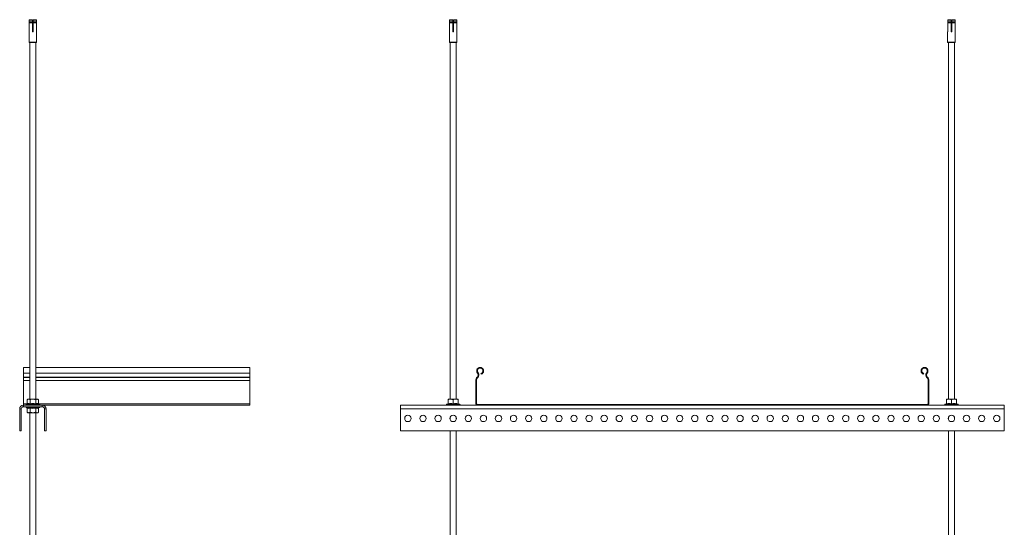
# Model space of a CAD drawing. Header units: millimetres. Extents: x 357 to 1907, y -495 to 2529.
# Tile 8 of 8: x 603 to 1907, y 1857 to 2529. Entities that reach past the tile are written whole.
import ezdxf

# ---------------------------------------------------------------- set-up
doc = ezdxf.new("R2010")
doc.units = ezdxf.units.MM

msp = doc.modelspace()

# ---------------------------------------------------------------- linework, layer by layer
at = {"color": 7, "linetype": 'Continuous', "lineweight": 15}
for p, q in [((619.6, 2528.6), (615.2, 2528.6)), ((615.2, 2528.6), (615.2, 2526.2)), ((615.2, 2526.2), (619.6, 2526.2)), ((619.6, 2526.1), (615.2, 2526.1)), ((615.2, 2525.1), (619.6, 2525.1)), ((615.2, 2525), (615.2, 2513.6)), ((619.6, 2525), (615.2, 2525)), ((615.4, 2525.9), (619.6, 2525.9)), ((615.4, 2525.4), (615.4, 2525.9)), ((615.4, 2525.4), (619.6, 2525.4)), ((615.7, 2529.1), (619.6, 2529.1)), ((619.6, 2526.2), (619.6, 2528.6)), ((619.6, 2525.9), (619.6, 2525.4)), ((619.6, 2513.6), (619.6, 2525)), ((620.6, 2529.1), (624.6, 2529.1)), ((625.1, 2528.6), (620.6, 2528.6)), ((620.6, 2528.6), (620.6, 2526.2)), ((620.6, 2526.2), (625.1, 2526.2)), ((625, 2526.1), (620.6, 2526.1)), ((620.6, 2525.9), (624.8, 2525.9)), ((620.6, 2525.4), (620.6, 2525.9)), ((620.6, 2525.4), (624.8, 2525.4)), ((620.6, 2525.1), (625, 2525.1)), ((625.1, 2525), (620.6, 2525)), ((620.6, 2525), (620.6, 2513.6)), ((624.8, 2525.9), (624.8, 2525.4)), ((625.1, 2526.2), (625.1, 2528.6)), ((625.1, 2513.6), (625.1, 2525)), ((1176.4, 2528.6), (1172, 2528.6)), ((1172, 2528.6), (1172, 2526.2)), ((1172, 2526.2), (1176.4, 2526.2)), ((1176.4, 2526.1), (1172, 2526.1)), ((1172, 2525.1), (1176.4, 2525.1)), ((1172, 2525), (1172, 2513.6)), ((1176.4, 2525), (1172, 2525)), ((1172.2, 2525.9), (1176.4, 2525.9)), ((1172.2, 2525.4), (1172.2, 2525.9)), ((1172.2, 2525.4), (1176.4, 2525.4)), ((1172.5, 2529.1), (1176.4, 2529.1)), ((1176.4, 2526.2), (1176.4, 2528.6)), ((1176.4, 2525.9), (1176.4, 2525.4)), ((1176.4, 2513.6), (1176.4, 2525)), ((1177.4, 2529.1), (1181.4, 2529.1)), ((1181.9, 2528.6), (1177.4, 2528.6)), ((1177.4, 2528.6), (1177.4, 2526.2)), ((1177.4, 2526.2), (1181.9, 2526.2)), ((1181.8, 2526.1), (1177.4, 2526.1)), ((1177.4, 2525.9), (1181.6, 2525.9)), ((1177.4, 2525.4), (1177.4, 2525.9)), ((1177.4, 2525.4), (1181.6, 2525.4)), ((1177.4, 2525.1), (1181.8, 2525.1)), ((1181.9, 2525), (1177.4, 2525)), ((1177.4, 2525), (1177.4, 2513.6)), ((1181.6, 2525.9), (1181.6, 2525.4)), ((1181.9, 2526.2), (1181.9, 2528.6)), ((1181.9, 2513.6), (1181.9, 2525)), ((1836.4, 2528.6), (1832, 2528.6)), ((1832, 2528.6), (1832, 2526.2)), ((1832, 2526.2), (1836.4, 2526.2)), ((1836.4, 2526.1), (1832, 2526.1)), ((1832, 2525.1), (1836.4, 2525.1)), ((1832, 2525), (1832, 2513.6)), ((1836.4, 2525), (1832, 2525)), ((1832.2, 2525.9), (1836.4, 2525.9)), ((1832.2, 2525.4), (1832.2, 2525.9)), ((1832.2, 2525.4), (1836.4, 2525.4)), ((1832.5, 2529.1), (1836.4, 2529.1)), ((1836.4, 2526.2), (1836.4, 2528.6)), ((1836.4, 2525.9), (1836.4, 2525.4)), ((1836.4, 2513.6), (1836.4, 2525)), ((1837.4, 2529.1), (1841.4, 2529.1)), ((1841.9, 2528.6), (1837.4, 2528.6)), ((1837.4, 2528.6), (1837.4, 2526.2)), ((1837.4, 2526.2), (1841.9, 2526.2)), ((1841.8, 2526.1), (1837.4, 2526.1)), ((1837.4, 2525.9), (1841.6, 2525.9)), ((1837.4, 2525.4), (1837.4, 2525.9)), ((1837.4, 2525.4), (1841.6, 2525.4)), ((1837.4, 2525.1), (1841.8, 2525.1)), ((1841.9, 2525), (1837.4, 2525)), ((1837.4, 2525), (1837.4, 2513.6)), ((1841.6, 2525.9), (1841.6, 2525.4)), ((1841.9, 2526.2), (1841.9, 2528.6)), ((1841.9, 2513.6), (1841.9, 2525)), ((615.1, 2513.1), (615.1, 2499.2)), ((619.6, 2514.6), (620.6, 2514.6)), ((625.1, 2499.2), (625.1, 2513.1)), ((1171.9, 2513.1), (1171.9, 2499.2)), ((1176.4, 2514.6), (1177.4, 2514.6)), ((1181.9, 2499.2), (1181.9, 2513.1)), ((1831.9, 2513.1), (1831.9, 2499.2)), ((1836.4, 2514.6), (1837.4, 2514.6)), ((1841.9, 2499.2), (1841.9, 2513.1)), ((620.1, 2499.1), (615.2, 2499.1)), ((616.1, 2499.1), (616.1, 2026.6)), ((625, 2499.1), (620.1, 2499.1)), ((624.1, 2026.6), (624.1, 2499.1)), ((1181.8, 2499.1), (1172, 2499.1)), ((1172.9, 2499.1), (1172.9, 2026.6)), ((1180.9, 2026.6), (1180.9, 2499.1)), ((1841.8, 2499.1), (1832, 2499.1)), ((1832.9, 2499.1), (1832.9, 2026.6)), ((1840.9, 2026.6), (1840.9, 2499.1)), ((616.1, 2068.6), (607.6, 2068.6)), ((607.6, 2061.2), (607.6, 2068.6)), ((607.6, 2055.9), (607.6, 2061.2)), ((907.6, 2068.6), (624.1, 2068.6)), ((907.6, 2061.2), (907.6, 2068.6)), ((907.6, 2055.9), (907.6, 2061.2)), ((1209.1, 2061.2), (1209.8, 2061.8)), ((1804.8, 2061.2), (1804.1, 2061.8)), ((607.6, 2055.5), (607.6, 2055.9)), ((607.6, 2051.4), (607.6, 2055.5)), ((607.6, 2020.5), (607.6, 2051.4)), ((907.6, 2055.5), (907.6, 2055.9)), ((907.6, 2051.4), (907.6, 2055.5)), ((907.6, 2020.5), (907.6, 2051.4)), ((1207.8, 2051.4), (1206.9, 2051.4)), ((1206.9, 2051.4), (1206.9, 2020.5)), ((1207.8, 2051.4), (1207.8, 2020.5)), ((1208.9, 2055.9), (1208.6, 2055.5)), ((1208.6, 2055.5), (1209.2, 2054.9)), ((1209.6, 2055.3), (1208.9, 2055.9)), ((1209.6, 2055.3), (1209.2, 2054.9)), ((1213.8, 2059.7), (1213.6, 2060.6)), ((1800.3, 2060.6), (1800.1, 2059.7)), ((1804.9, 2055.9), (1804.3, 2055.3)), ((1804.6, 2054.9), (1804.3, 2055.3)), ((1804.6, 2054.9), (1805.3, 2055.5)), ((1805.3, 2055.5), (1804.9, 2055.9)), ((1806, 2020.5), (1806, 2051.4)), ((1806.9, 2051.4), (1806, 2051.4)), ((1806.9, 2020.5), (1806.9, 2051.4)), ((613.6, 2026.6), (612.6, 2025.8)), ((612.6, 2020.6), (612.6, 2025.8)), ((614.5, 2026.6), (613.6, 2026.6)), ((614.5, 2026.6), (620.1, 2026.6)), ((616.4, 2020.6), (616.4, 2025.8)), ((625.8, 2026.6), (620.1, 2026.6)), ((623.9, 2020.6), (623.9, 2025.8)), ((626.6, 2026.6), (625.8, 2026.6)), ((627.6, 2025.8), (626.6, 2026.6)), ((627.6, 2020.6), (627.6, 2025.8)), ((1173.7, 2026.6), (1170.4, 2026.6)), ((1170.4, 2020.6), (1170.4, 2025.8)), ((1180.2, 2026.6), (1173.7, 2026.6)), ((1176.9, 2020.6), (1176.9, 2025.8)), ((1180.2, 2026.6), (1183.4, 2026.6)), ((1183.4, 2020.6), (1183.4, 2025.8)), ((1833.7, 2026.6), (1830.4, 2026.6)), ((1830.4, 2020.6), (1830.4, 2025.8)), ((1840.2, 2026.6), (1833.7, 2026.6)), ((1836.9, 2020.6), (1836.9, 2025.8)), ((1840.2, 2026.6), (1843.4, 2026.6)), ((1843.4, 2020.6), (1843.4, 2025.8)), ((604.6, 2013.6), (602.6, 2013.6)), ((602.6, 2013.6), (602.6, 1984.6)), ((604.6, 2013.6), (604.6, 1984.6)), ((607.6, 2018.6), (607.6, 2020.5)), ((607.6, 2018.6), (607.6, 2016.6)), ((632.6, 2018.6), (607.6, 2018.6)), ((632.6, 2016.6), (607.6, 2016.6)), ((612.2, 2020.1), (611.6, 2019.8)), ((611.6, 2015.4), (612.2, 2015.2)), ((612.6, 2014.7), (612.6, 2009.4)), ((612.6, 2009.4), (613.6, 2008.6)), ((613.6, 2008.6), (614.5, 2008.6)), ((614.5, 2008.6), (620.1, 2008.6)), ((616.1, 2008.6), (616.1, 1626.6)), ((616.4, 2014.7), (616.4, 2009.4)), ((620.1, 2008.6), (625.8, 2008.6)), ((623.9, 2014.7), (623.9, 2009.4)), ((624.1, 1626.6), (624.1, 2008.6)), ((625.8, 2008.6), (626.6, 2008.6)), ((626.6, 2008.6), (627.6, 2009.4)), ((627.6, 2014.7), (627.6, 2009.4)), ((628.7, 2019.8), (628, 2020.1)), ((628, 2015.2), (628.7, 2015.4)), ((907.6, 2018.6), (632.6, 2018.6)), ((632.6, 2016.6), (632.6, 2018.6)), ((637.6, 2013.6), (635.6, 2013.6)), ((635.6, 1984.6), (635.6, 2013.6)), ((637.6, 1984.6), (637.6, 2013.6)), ((907.6, 2018.6), (907.6, 2020.5)), ((1906.9, 2018.6), (1106.9, 2018.6)), ((1106.9, 2018.6), (1106.9, 2013.6)), ((1906.9, 2013.6), (1106.9, 2013.6)), ((1106.9, 2013.6), (1106.9, 1984.6)), ((1170.1, 2020.5), (1168.4, 2019.8)), ((1185.5, 2019.8), (1183.8, 2020.5)), ((1206.9, 2020.5), (1207.8, 2020.5)), ((1208.8, 2019.5), (1208.8, 2018.6)), ((1208.8, 2019.5), (1805, 2019.5)), ((1208.8, 2018.6), (1805, 2018.6)), ((1805, 2018.6), (1805, 2019.5)), ((1806, 2020.5), (1806.9, 2020.5)), ((1830.1, 2020.5), (1828.4, 2019.8)), ((1845.5, 2019.8), (1843.8, 2020.5)), ((1906.9, 2018.6), (1906.9, 2013.6)), ((1906.9, 2013.6), (1906.9, 1984.6)), ((1172.9, 2002.6), (1172.9, 1999.7)), ((1180.9, 1999.7), (1180.9, 2002.6)), ((1832.9, 2002.6), (1832.9, 1999.7)), ((1840.9, 1999.7), (1840.9, 2002.6)), ((604.6, 1984.6), (602.6, 1984.6)), ((637.6, 1984.6), (635.6, 1984.6)), ((1906.9, 1984.6), (1106.9, 1984.6)), ((1172.9, 1984.6), (1172.9, 1626.6)), ((1180.9, 1626.6), (1180.9, 1984.6)), ((1832.9, 1984.6), (1832.9, 1626.6)), ((1840.9, 1626.6), (1840.9, 1984.6))]:
    msp.add_line(p, q, dxfattribs=at)
at = {"color": 8, "linetype": 'Continuous', "lineweight": 15}
for p, q in [((620.6, 2514.4), (619.6, 2514.4)), ((1177.4, 2514.4), (1176.4, 2514.4)), ((1837.4, 2514.4), (1836.4, 2514.4)), ((615.1, 2499.2), (620.1, 2499.2)), ((620.1, 2499.2), (625.1, 2499.2)), ((1171.9, 2499.2), (1181.9, 2499.2)), ((1831.9, 2499.2), (1841.9, 2499.2)), ((616.1, 2061.2), (607.6, 2061.2)), ((907.6, 2061.2), (624.1, 2061.2)), ((616.1, 2055.9), (607.6, 2055.9)), ((616.1, 2055.5), (607.6, 2055.5)), ((616.1, 2051.4), (607.6, 2051.4)), ((907.6, 2055.9), (624.1, 2055.9)), ((907.6, 2055.5), (624.1, 2055.5)), ((907.6, 2051.4), (624.1, 2051.4)), ((612.6, 2020.5), (607.6, 2020.5)), ((611.6, 2019.8), (612.7, 2019.8)), ((628.7, 2015.4), (611.6, 2015.4)), ((612.7, 2019.8), (628.7, 2019.8)), ((907.6, 2020.5), (627.6, 2020.5)), ((1168.4, 2019.8), (1181.2, 2019.8)), ((1181.2, 2019.8), (1185.5, 2019.8)), ((1828.4, 2019.8), (1841.2, 2019.8)), ((1841.2, 2019.8), (1845.5, 2019.8))]:
    msp.add_line(p, q, dxfattribs=at)
at = {"color": 7, "linetype": 'Continuous', "lineweight": 15}
for centre in [(1116.9, 2001.1), (1136.9, 2001.1), (1156.9, 2001.1), (1176.9, 2001.1), (1196.9, 2001.1), (1216.9, 2001.1), (1236.9, 2001.1), (1256.9, 2001.1), (1276.9, 2001.1), (1296.9, 2001.1), (1316.9, 2001.1), (1336.9, 2001.1), (1356.9, 2001.1), (1376.9, 2001.1), (1396.9, 2001.1), (1416.9, 2001.1), (1436.9, 2001.1), (1456.9, 2001.1), (1476.9, 2001.1), (1496.9, 2001.1), (1516.9, 2001.1), (1536.9, 2001.1), (1556.9, 2001.1), (1576.9, 2001.1), (1596.9, 2001.1), (1616.9, 2001.1), (1636.9, 2001.1), (1656.9, 2001.1), (1676.9, 2001.1), (1696.9, 2001.1), (1716.9, 2001.1), (1736.9, 2001.1), (1756.9, 2001.1), (1776.9, 2001.1), (1796.9, 2001.1), (1816.9, 2001.1), (1836.9, 2001.1), (1856.9, 2001.1), (1876.9, 2001.1), (1896.9, 2001.1)]:
    msp.add_circle(centre, 4.25, dxfattribs=at)
for centre, radius, start, end in [((615.2, 2499.2), 0.1, 180, 270), ((625, 2499.2), 0.1, 270, 0), ((1172, 2499.2), 0.1, 180, 270), ((1181.8, 2499.2), 0.1, 270, 0), ((1832, 2499.2), 0.1, 180, 270), ((1841.8, 2499.2), 0.1, 270, 0), ((1212.6, 2064.1), 4.55, 285, 219.6825), ((1206, 2058.6), 4, 316.4642, 39.6825), ((1212.6, 2064.1), 3.65, 285, 219.6825), ((1206, 2058.6), 4.9, 316.4642, 39.6825), ((1801.3, 2064.1), 4.55, 320.3175, 255), ((1801.3, 2064.1), 3.65, 320.3175, 255), ((1807.8, 2058.6), 4.9, 140.3175, 223.5358), ((1807.8, 2058.6), 4, 140.3175, 223.5358), ((1212.9, 2051.4), 6, 136.4642, 180), ((1212.9, 2051.4), 5.1, 136.4642, 180), ((1800.9, 2051.4), 5.1, 0, 43.5358), ((1800.9, 2051.4), 6, 0, 43.5358), ((607.6, 2013.6), 5, 90, 180), ((607.6, 2013.6), 3, 90, 180), ((611.8, 2019.3), 0.619, 110, 270), ((611.8, 2016), 0.619, 90, 250), ((628.5, 2019.3), 0.619, 270, 70), ((628.5, 2016), 0.619, 290, 90), ((632.6, 2013.6), 5, 0, 90), ((632.6, 2013.6), 3, 0, 90), ((1168.6, 2019.3), 0.619, 110, 270), ((1170, 2020.9), 0.48, 287.7103, 0), ((1183.9, 2020.9), 0.48, 180, 251.811), ((1185.3, 2019.3), 0.619, 270, 70), ((1208.8, 2020.5), 1.9, 180, 270), ((1208.8, 2020.5), 1, 180, 270), ((1805, 2020.5), 1.9, 270, 0), ((1805, 2020.5), 1, 270, 0), ((1828.6, 2019.3), 0.619, 110, 270), ((1830, 2020.9), 0.48, 287.7103, 0), ((1843.9, 2020.9), 0.48, 180, 251.811), ((1845.3, 2019.3), 0.619, 270, 70)]:
    msp.add_arc(centre, radius, start, end, dxfattribs=at)
for points, knots in [([(615.2, 2528.6), (615.2, 2528.7), (615.2, 2528.8), (615.3, 2529), (615.4, 2529.1), (615.5, 2529.1), (615.6, 2529.1), (615.7, 2529.1)], [0, 0, 0, 0, 0.213265, 0.426512, 0.640194, 0.85494, 1, 1, 1, 1]), ([(615.2, 2526.1), (615.2, 2526.1), (615.2, 2526.1), (615.2, 2526.2), (615.2, 2526.2), (615.2, 2526.2), (615.2, 2526.2)], [0, 0, 0, 0, 0.250356, 0.500404, 0.749346, 1, 1, 1, 1]), ([(615.4, 2525.9), (615.4, 2525.9), (615.4, 2525.9), (615.4, 2526), (615.4, 2526.1), (615.3, 2526.1), (615.3, 2526.1), (615.2, 2526.1)], [0, 0, 0, 0, 0.179595, 0.332127, 0.580486, 0.829025, 1, 1, 1, 1]), ([(615.2, 2525.1), (615.2, 2525.1), (615.3, 2525.2), (615.3, 2525.2), (615.4, 2525.2), (615.4, 2525.3), (615.4, 2525.3), (615.4, 2525.4), (615.4, 2525.4)], [0, 0, 0, 0, 0.009916, 0.260483, 0.510946, 0.668193, 0.915273, 1, 1, 1, 1]), ([(615.2, 2525), (615.2, 2525.1), (615.2, 2525.1), (615.2, 2525.1), (615.2, 2525.1), (615.2, 2525.1), (615.2, 2525.1)], [0, 0, 0, 0, 0.247897, 0.495102, 0.743003, 1, 1, 1, 1]), ([(619.6, 2529.1), (619.6, 2529.1), (619.6, 2529.1), (619.6, 2529), (619.6, 2528.9), (619.6, 2528.8), (619.6, 2528.7), (619.6, 2528.6)], [0, 0, 0, 0, 0.216255, 0.432542, 0.648156, 0.862525, 1, 1, 1, 1]), ([(619.6, 2526.2), (619.6, 2526.2), (619.6, 2526.2), (619.6, 2526.2), (619.6, 2526.1), (619.6, 2526.1), (619.6, 2526.1)], [0, 0, 0, 0, 0.247888, 0.495102, 0.743095, 1, 1, 1, 1]), ([(619.6, 2526.1), (619.6, 2526.1), (619.6, 2526.1), (619.6, 2526.1), (619.6, 2526.1), (619.6, 2526), (619.6, 2525.9), (619.6, 2525.9), (619.6, 2525.9)], [0, 0, 0, 0, 0.009876, 0.260596, 0.511002, 0.668235, 0.915278, 1, 1, 1, 1]), ([(619.6, 2525.4), (619.6, 2525.4), (619.6, 2525.3), (619.6, 2525.3), (619.6, 2525.2), (619.6, 2525.2), (619.6, 2525.2), (619.6, 2525.1)], [0, 0, 0, 0, 0.179612, 0.331826, 0.580494, 0.828853, 1, 1, 1, 1]), ([(619.6, 2525.1), (619.6, 2525.1), (619.6, 2525.1), (619.6, 2525.1), (619.6, 2525.1), (619.6, 2525.1), (619.6, 2525)], [0, 0, 0, 0, 0.250182, 0.500343, 0.749316, 1, 1, 1, 1]), ([(620.6, 2528.6), (620.6, 2528.7), (620.6, 2528.8), (620.6, 2529), (620.6, 2529.1), (620.6, 2529.1), (620.6, 2529.1), (620.6, 2529.1)], [0, 0, 0, 0, 0.213262, 0.426505, 0.640198, 0.854923, 1, 1, 1, 1]), ([(620.6, 2526.1), (620.6, 2526.1), (620.6, 2526.1), (620.6, 2526.2), (620.6, 2526.2), (620.6, 2526.2), (620.6, 2526.2)], [0, 0, 0, 0, 0.250182, 0.500343, 0.749316, 1, 1, 1, 1]), ([(620.6, 2525.9), (620.6, 2525.9), (620.6, 2525.9), (620.6, 2526), (620.6, 2526.1), (620.6, 2526.1), (620.6, 2526.1), (620.6, 2526.1)], [0, 0, 0, 0, 0.179588, 0.332113, 0.580462, 0.82899, 1, 1, 1, 1]), ([(620.6, 2525.1), (620.6, 2525.1), (620.6, 2525.2), (620.6, 2525.2), (620.6, 2525.2), (620.6, 2525.3), (620.6, 2525.3), (620.6, 2525.4), (620.6, 2525.4)], [0, 0, 0, 0, 0.009959, 0.260566, 0.510996, 0.668542, 0.91527, 1, 1, 1, 1]), ([(620.6, 2525), (620.6, 2525.1), (620.6, 2525.1), (620.6, 2525.1), (620.6, 2525.1), (620.6, 2525.1), (620.6, 2525.1)], [0, 0, 0, 0, 0.247888, 0.495102, 0.743095, 1, 1, 1, 1]), ([(624.6, 2529.1), (624.7, 2529.1), (624.8, 2529.1), (624.9, 2529), (625, 2528.9), (625.1, 2528.8), (625.1, 2528.7), (625.1, 2528.6)], [0, 0, 0, 0, 0.216256, 0.432545, 0.64816, 0.862524, 1, 1, 1, 1]), ([(625, 2526.1), (625, 2526.1), (625, 2526.1), (625, 2526.1), (624.9, 2526.1), (624.8, 2526), (624.8, 2525.9), (624.8, 2525.9), (624.8, 2525.9)], [0, 0, 0, 0, 0.055908, 0.214676, 0.463532, 0.712594, 0.960511, 1, 1, 1, 1]), ([(624.8, 2525.4), (624.8, 2525.4), (624.8, 2525.3), (624.9, 2525.3), (624.9, 2525.2), (625, 2525.2), (625, 2525.2), (625, 2525.1)], [0, 0, 0, 0, 0.138021, 0.384656, 0.631872, 0.785809, 1, 1, 1, 1]), ([(625.1, 2526.2), (625.1, 2526.2), (625.1, 2526.2), (625.1, 2526.2), (625.1, 2526.1), (625, 2526.1), (625, 2526.1)], [0, 0, 0, 0, 0.247869, 0.495083, 0.742993, 1, 1, 1, 1]), ([(625, 2525.1), (625, 2525.1), (625.1, 2525.1), (625.1, 2525.1), (625.1, 2525.1), (625.1, 2525.1), (625.1, 2525)], [0, 0, 0, 0, 0.250185, 0.500266, 0.74935, 1, 1, 1, 1]), ([(1172, 2528.6), (1172, 2528.7), (1172, 2528.8), (1172.1, 2529), (1172.2, 2529.1), (1172.3, 2529.1), (1172.4, 2529.1), (1172.5, 2529.1)], [0, 0, 0, 0, 0.213262, 0.426512, 0.640226, 0.854975, 1, 1, 1, 1]), ([(1172, 2526.1), (1172, 2526.1), (1172, 2526.1), (1172, 2526.2), (1172, 2526.2), (1172, 2526.2), (1172, 2526.2)], [0, 0, 0, 0, 0.250185, 0.500266, 0.74935, 1, 1, 1, 1]), ([(1172.2, 2525.9), (1172.2, 2525.9), (1172.2, 2525.9), (1172.2, 2526), (1172.2, 2526.1), (1172.1, 2526.1), (1172.1, 2526.1), (1172, 2526.1)], [0, 0, 0, 0, 0.138009, 0.38467, 0.631881, 0.785814, 1, 1, 1, 1]), ([(1172, 2525.1), (1172.1, 2525.1), (1172.1, 2525.2), (1172.1, 2525.2), (1172.2, 2525.2), (1172.2, 2525.3), (1172.2, 2525.4), (1172.2, 2525.4), (1172.2, 2525.4)], [0, 0, 0, 0, 0.055908, 0.214676, 0.463532, 0.712594, 0.960511, 1, 1, 1, 1]), ([(1172, 2525), (1172, 2525.1), (1172, 2525.1), (1172, 2525.1), (1172, 2525.1), (1172, 2525.1), (1172, 2525.1)], [0, 0, 0, 0, 0.247879, 0.495103, 0.743187, 1, 1, 1, 1]), ([(1176.4, 2529.1), (1176.4, 2529.1), (1176.4, 2529.1), (1176.4, 2529), (1176.4, 2528.9), (1176.4, 2528.8), (1176.4, 2528.7), (1176.4, 2528.6)], [0, 0, 0, 0, 0.2162197, 0.4325425, 0.6481587, 0.8625238, 1, 1, 1, 1]), ([(1176.4, 2526.2), (1176.4, 2526.2), (1176.4, 2526.2), (1176.4, 2526.2), (1176.4, 2526.1), (1176.4, 2526.1), (1176.4, 2526.1)], [0, 0, 0, 0, 0.247897, 0.495102, 0.743003, 1, 1, 1, 1]), ([(1176.4, 2526.1), (1176.4, 2526.1), (1176.4, 2526.1), (1176.4, 2526.1), (1176.4, 2526.1), (1176.4, 2526), (1176.4, 2525.9), (1176.4, 2525.9), (1176.4, 2525.9)], [0, 0, 0, 0, 0.009834, 0.260523, 0.510972, 0.668211, 0.915277, 1, 1, 1, 1]), ([(1176.4, 2525.4), (1176.4, 2525.4), (1176.4, 2525.3), (1176.4, 2525.3), (1176.4, 2525.2), (1176.4, 2525.2), (1176.4, 2525.2), (1176.4, 2525.1)], [0, 0, 0, 0, 0.179619, 0.33184, 0.580518, 0.828888, 1, 1, 1, 1]), ([(1176.4, 2525.1), (1176.4, 2525.1), (1176.4, 2525.1), (1176.4, 2525.1), (1176.4, 2525.1), (1176.4, 2525.1), (1176.4, 2525)], [0, 0, 0, 0, 0.250356, 0.500404, 0.749346, 1, 1, 1, 1]), ([(1177.4, 2528.6), (1177.4, 2528.7), (1177.4, 2528.8), (1177.4, 2529), (1177.4, 2529.1), (1177.4, 2529.1), (1177.4, 2529.1), (1177.4, 2529.1)], [0, 0, 0, 0, 0.213265, 0.426512, 0.640194, 0.85494, 1, 1, 1, 1]), ([(1177.4, 2526.1), (1177.4, 2526.1), (1177.4, 2526.1), (1177.4, 2526.2), (1177.4, 2526.2), (1177.4, 2526.2), (1177.4, 2526.2)], [0, 0, 0, 0, 0.250356, 0.500404, 0.749346, 1, 1, 1, 1]), ([(1177.4, 2525.9), (1177.4, 2525.9), (1177.4, 2525.9), (1177.4, 2526), (1177.4, 2526.1), (1177.4, 2526.1), (1177.4, 2526.1), (1177.4, 2526.1)], [0, 0, 0, 0, 0.179595, 0.332127, 0.580486, 0.829025, 1, 1, 1, 1]), ([(1177.4, 2525.1), (1177.4, 2525.1), (1177.4, 2525.2), (1177.4, 2525.2), (1177.4, 2525.2), (1177.4, 2525.3), (1177.4, 2525.3), (1177.4, 2525.4), (1177.4, 2525.4)], [0, 0, 0, 0, 0.009916, 0.260483, 0.510946, 0.668193, 0.915273, 1, 1, 1, 1]), ([(1177.4, 2525), (1177.4, 2525.1), (1177.4, 2525.1), (1177.4, 2525.1), (1177.4, 2525.1), (1177.4, 2525.1), (1177.4, 2525.1)], [0, 0, 0, 0, 0.247897, 0.495102, 0.743003, 1, 1, 1, 1]), ([(1181.4, 2529.1), (1181.5, 2529.1), (1181.6, 2529.1), (1181.7, 2529), (1181.8, 2528.9), (1181.9, 2528.8), (1181.9, 2528.7), (1181.9, 2528.6)], [0, 0, 0, 0, 0.216251, 0.432568, 0.648154, 0.862527, 1, 1, 1, 1]), ([(1181.8, 2526.1), (1181.8, 2526.1), (1181.8, 2526.1), (1181.8, 2526.1), (1181.7, 2526.1), (1181.7, 2526), (1181.6, 2525.9), (1181.6, 2525.9), (1181.6, 2525.9)], [0, 0, 0, 0, 0.009919, 0.260596, 0.510967, 0.668198, 0.915277, 1, 1, 1, 1]), ([(1181.6, 2525.4), (1181.6, 2525.4), (1181.6, 2525.3), (1181.7, 2525.3), (1181.7, 2525.2), (1181.8, 2525.2), (1181.8, 2525.2), (1181.8, 2525.1)], [0, 0, 0, 0, 0.179617, 0.331856, 0.580466, 0.828817, 1, 1, 1, 1]), ([(1181.9, 2526.2), (1181.9, 2526.2), (1181.9, 2526.2), (1181.9, 2526.2), (1181.9, 2526.1), (1181.8, 2526.1), (1181.8, 2526.1)], [0, 0, 0, 0, 0.247879, 0.495103, 0.743187, 1, 1, 1, 1]), ([(1181.8, 2525.1), (1181.8, 2525.1), (1181.9, 2525.1), (1181.9, 2525.1), (1181.9, 2525.1), (1181.9, 2525.1), (1181.9, 2525)], [0, 0, 0, 0, 0.250221, 0.500337, 0.74924, 1, 1, 1, 1]), ([(1832, 2528.6), (1832, 2528.7), (1832, 2528.8), (1832.1, 2529), (1832.2, 2529.1), (1832.3, 2529.1), (1832.4, 2529.1), (1832.5, 2529.1)], [0, 0, 0, 0, 0.213266, 0.426513, 0.64021, 0.854939, 1, 1, 1, 1]), ([(1832, 2526.1), (1832, 2526.1), (1832, 2526.1), (1832, 2526.2), (1832, 2526.2), (1832, 2526.2), (1832, 2526.2)], [0, 0, 0, 0, 0.250182, 0.500343, 0.749316, 1, 1, 1, 1]), ([(1832.2, 2525.9), (1832.2, 2525.9), (1832.2, 2525.9), (1832.2, 2526), (1832.2, 2526.1), (1832.1, 2526.1), (1832.1, 2526.1), (1832, 2526.1)], [0, 0, 0, 0, 0.1380193, 0.3846676, 0.6318812, 0.7858526, 1, 1, 1, 1]), ([(1832, 2525.1), (1832.1, 2525.1), (1832.1, 2525.2), (1832.1, 2525.2), (1832.2, 2525.2), (1832.2, 2525.3), (1832.2, 2525.4), (1832.2, 2525.4), (1832.2, 2525.4)], [0, 0, 0, 0, 0.055908, 0.214632, 0.463553, 0.712588, 0.960512, 1, 1, 1, 1]), ([(1832, 2525), (1832, 2525.1), (1832, 2525.1), (1832, 2525.1), (1832, 2525.1), (1832, 2525.1), (1832, 2525.1)], [0, 0, 0, 0, 0.247888, 0.495102, 0.743095, 1, 1, 1, 1]), ([(1836.4, 2529.1), (1836.4, 2529.1), (1836.4, 2529.1), (1836.4, 2529), (1836.4, 2528.9), (1836.4, 2528.8), (1836.4, 2528.7), (1836.4, 2528.6)], [0, 0, 0, 0, 0.2162197, 0.4325425, 0.6481587, 0.8625238, 1, 1, 1, 1]), ([(1836.4, 2526.2), (1836.4, 2526.2), (1836.4, 2526.2), (1836.4, 2526.2), (1836.4, 2526.1), (1836.4, 2526.1), (1836.4, 2526.1)], [0, 0, 0, 0, 0.247897, 0.495102, 0.743003, 1, 1, 1, 1]), ([(1836.4, 2526.1), (1836.4, 2526.1), (1836.4, 2526.1), (1836.4, 2526.1), (1836.4, 2526.1), (1836.4, 2526), (1836.4, 2525.9), (1836.4, 2525.9), (1836.4, 2525.9)], [0, 0, 0, 0, 0.009834, 0.260523, 0.510972, 0.668211, 0.915277, 1, 1, 1, 1]), ([(1836.4, 2525.4), (1836.4, 2525.4), (1836.4, 2525.3), (1836.4, 2525.3), (1836.4, 2525.2), (1836.4, 2525.2), (1836.4, 2525.2), (1836.4, 2525.1)], [0, 0, 0, 0, 0.179619, 0.33184, 0.580518, 0.828888, 1, 1, 1, 1]), ([(1836.4, 2525.1), (1836.4, 2525.1), (1836.4, 2525.1), (1836.4, 2525.1), (1836.4, 2525.1), (1836.4, 2525.1), (1836.4, 2525)], [0, 0, 0, 0, 0.250356, 0.500404, 0.749346, 1, 1, 1, 1]), ([(1837.4, 2528.6), (1837.4, 2528.7), (1837.4, 2528.8), (1837.4, 2529), (1837.4, 2529.1), (1837.4, 2529.1), (1837.4, 2529.1), (1837.4, 2529.1)], [0, 0, 0, 0, 0.213265, 0.426512, 0.640194, 0.85494, 1, 1, 1, 1]), ([(1837.4, 2526.1), (1837.4, 2526.1), (1837.4, 2526.1), (1837.4, 2526.2), (1837.4, 2526.2), (1837.4, 2526.2), (1837.4, 2526.2)], [0, 0, 0, 0, 0.250356, 0.500404, 0.749346, 1, 1, 1, 1]), ([(1837.4, 2525.9), (1837.4, 2525.9), (1837.4, 2525.9), (1837.4, 2526), (1837.4, 2526.1), (1837.4, 2526.1), (1837.4, 2526.1), (1837.4, 2526.1)], [0, 0, 0, 0, 0.179595, 0.332127, 0.580486, 0.829025, 1, 1, 1, 1]), ([(1837.4, 2525.1), (1837.4, 2525.1), (1837.4, 2525.2), (1837.4, 2525.2), (1837.4, 2525.2), (1837.4, 2525.3), (1837.4, 2525.3), (1837.4, 2525.4), (1837.4, 2525.4)], [0, 0, 0, 0, 0.009916, 0.260483, 0.510946, 0.668193, 0.915273, 1, 1, 1, 1]), ([(1837.4, 2525), (1837.4, 2525.1), (1837.4, 2525.1), (1837.4, 2525.1), (1837.4, 2525.1), (1837.4, 2525.1), (1837.4, 2525.1)], [0, 0, 0, 0, 0.247897, 0.495102, 0.743003, 1, 1, 1, 1]), ([(1841.4, 2529.1), (1841.5, 2529.1), (1841.6, 2529.1), (1841.7, 2529), (1841.8, 2528.9), (1841.9, 2528.8), (1841.9, 2528.7), (1841.9, 2528.6)], [0, 0, 0, 0, 0.216255, 0.432542, 0.648156, 0.862525, 1, 1, 1, 1]), ([(1841.8, 2526.1), (1841.8, 2526.1), (1841.8, 2526.1), (1841.8, 2526.1), (1841.7, 2526.1), (1841.7, 2526), (1841.6, 2525.9), (1841.6, 2525.9), (1841.6, 2525.9)], [0, 0, 0, 0, 0.009876, 0.260596, 0.511002, 0.668235, 0.915278, 1, 1, 1, 1]), ([(1841.6, 2525.4), (1841.6, 2525.4), (1841.6, 2525.3), (1841.7, 2525.3), (1841.7, 2525.2), (1841.8, 2525.2), (1841.8, 2525.2), (1841.8, 2525.1)], [0, 0, 0, 0, 0.179612, 0.331826, 0.580494, 0.828853, 1, 1, 1, 1]), ([(1841.9, 2526.2), (1841.9, 2526.2), (1841.9, 2526.2), (1841.9, 2526.2), (1841.9, 2526.1), (1841.8, 2526.1), (1841.8, 2526.1)], [0, 0, 0, 0, 0.247888, 0.495102, 0.743095, 1, 1, 1, 1]), ([(1841.8, 2525.1), (1841.8, 2525.1), (1841.9, 2525.1), (1841.9, 2525.1), (1841.9, 2525.1), (1841.9, 2525.1), (1841.9, 2525)], [0, 0, 0, 0, 0.250182, 0.500343, 0.749316, 1, 1, 1, 1]), ([(615.2, 2513.6), (615.2, 2513.6), (615.2, 2513.5), (615.2, 2513.4), (615.1, 2513.2), (615.1, 2513.2), (615.1, 2513.1), (615.1, 2513.1)], [0, 0, 0, 0, 0.144289, 0.357907, 0.572206, 0.787206, 1, 1, 1, 1]), ([(620.6, 2513.6), (620.6, 2513.6), (620.6, 2513.5), (620.5, 2513.3), (620.4, 2513.2), (620.2, 2513.1), (620.1, 2513.1), (619.9, 2513.2), (619.8, 2513.3), (619.7, 2513.4), (619.6, 2513.5), (619.6, 2513.6), (619.6, 2513.6)], [0, 0, 0, 0, 0.107046, 0.214015, 0.321332, 0.428867, 0.536061, 0.642887, 0.749874, 0.85732, 0.964822, 1, 1, 1, 1]), ([(625.1, 2513.6), (625.1, 2513.6), (625.1, 2513.5), (625.1, 2513.3), (625.1, 2513.2), (625.1, 2513.1), (625.1, 2513.1), (625.1, 2513.2), (625.1, 2513.3), (625.1, 2513.4), (625.1, 2513.5), (625.1, 2513.6), (625.1, 2513.6)], [0, 0, 0, 0, 0.107046, 0.214019, 0.321344, 0.428878, 0.536064, 0.64288, 0.749874, 0.857315, 0.964822, 1, 1, 1, 1]), ([(1172, 2513.6), (1172, 2513.6), (1172, 2513.5), (1172, 2513.3), (1171.9, 2513.2), (1171.9, 2513.1), (1171.9, 2513.1), (1171.9, 2513.1)], [0, 0, 0, 0, 0.214193, 0.428252, 0.642986, 0.858156, 1, 1, 1, 1]), ([(1172, 2513.4), (1172, 2513.4), (1172, 2513.4), (1172, 2513.5), (1172, 2513.6), (1172, 2513.6)], [0, 0, 0, 0, 0.2230454, 0.8084526, 1, 1, 1, 1]), ([(1177.4, 2513.6), (1177.4, 2513.6), (1177.4, 2513.5), (1177.4, 2513.4), (1177.3, 2513.2), (1177.1, 2513.2), (1176.9, 2513.1), (1176.8, 2513.2), (1176.6, 2513.2), (1176.5, 2513.4), (1176.5, 2513.5), (1176.4, 2513.6), (1176.4, 2513.6)], [0, 0, 0, 0, 0.072143, 0.178954, 0.286107, 0.393589, 0.50092, 0.607765, 0.714614, 0.821943, 0.929413, 1, 1, 1, 1]), ([(1181.9, 2513.6), (1181.9, 2513.6), (1181.9, 2513.5), (1181.9, 2513.3), (1181.9, 2513.2), (1181.9, 2513.1), (1181.9, 2513.1), (1181.9, 2513.2), (1181.9, 2513.3), (1181.9, 2513.4), (1181.9, 2513.5), (1181.9, 2513.6), (1181.9, 2513.6)], [0, 0, 0, 0, 0.107046, 0.214014, 0.321331, 0.428867, 0.536061, 0.642887, 0.749874, 0.857319, 0.964822, 1, 1, 1, 1]), ([(1832, 2513.6), (1832, 2513.6), (1832, 2513.5), (1832, 2513.3), (1831.9, 2513.2), (1831.9, 2513.1), (1831.9, 2513.1), (1831.9, 2513.2), (1832, 2513.3), (1832, 2513.4), (1832, 2513.5), (1832, 2513.6), (1832, 2513.6)], [0, 0, 0, 0, 0.107046, 0.214024, 0.321341, 0.428876, 0.536071, 0.642878, 0.74988, 0.857315, 0.964823, 1, 1, 1, 1]), ([(1837.4, 2513.6), (1837.4, 2513.6), (1837.4, 2513.5), (1837.4, 2513.4), (1837.3, 2513.2), (1837.1, 2513.2), (1836.9, 2513.1), (1836.8, 2513.2), (1836.6, 2513.2), (1836.5, 2513.4), (1836.5, 2513.5), (1836.4, 2513.6), (1836.4, 2513.6)], [0, 0, 0, 0, 0.0721431, 0.1789501, 0.2860969, 0.3935949, 0.500926, 0.6077808, 0.714621, 0.8219379, 0.9294113, 1, 1, 1, 1]), ([(1841.9, 2513.6), (1841.9, 2513.6), (1841.9, 2513.5), (1841.9, 2513.3), (1841.9, 2513.2), (1841.9, 2513.1), (1841.9, 2513.1), (1841.9, 2513.2), (1841.9, 2513.3), (1841.9, 2513.4), (1841.9, 2513.5), (1841.9, 2513.6), (1841.9, 2513.6)], [0, 0, 0, 0, 0.107046, 0.214015, 0.321332, 0.428867, 0.536061, 0.642887, 0.749874, 0.85732, 0.964822, 1, 1, 1, 1]), ([(612.6, 2025.8), (612.8, 2026), (613.4, 2026.4), (614, 2026.5), (614.5, 2026.6)], [0, 0, 0, 0, 0.263903, 1, 1, 1, 1]), ([(614.5, 2026.6), (614.6, 2026.6), (615.2, 2026.6), (615.8, 2026.3), (616.3, 2025.9), (616.4, 2025.8)], [0, 0, 0, 0, 0.127943, 0.927358, 1, 1, 1, 1]), ([(620.1, 2026.6), (619.1, 2026.5), (617.9, 2026.4), (616.7, 2025.9), (616.4, 2025.8)], [0, 0, 0, 0, 0.769009, 1, 1, 1, 1]), ([(623.9, 2025.8), (623.4, 2026), (622.3, 2026.4), (621, 2026.6), (620.3, 2026.6), (620.1, 2026.6)], [0, 0, 0, 0, 0.4347973, 0.879843, 1, 1, 1, 1]), ([(625.8, 2026.6), (625.3, 2026.5), (624.6, 2026.4), (624, 2025.9), (623.9, 2025.8)], [0, 0, 0, 0, 0.769007, 1, 1, 1, 1]), ([(627.6, 2025.8), (627.4, 2026), (626.8, 2026.4), (626.2, 2026.6), (625.8, 2026.6), (625.8, 2026.6)], [0, 0, 0, 0, 0.4347989, 0.8798495, 1, 1, 1, 1]), ([(1173.7, 2026.6), (1172.8, 2026.5), (1171.7, 2026.4), (1170.7, 2025.9), (1170.4, 2025.8)], [0, 0, 0, 0, 0.769007, 1, 1, 1, 1]), ([(1170.4, 2025.8), (1170.4, 2026), (1170.4, 2026.4), (1170.4, 2026.6), (1170.4, 2026.6), (1170.4, 2026.6)], [0, 0, 0, 0, 0.434801, 0.87985, 1, 1, 1, 1]), ([(1176.9, 2025.8), (1176.5, 2026), (1175.6, 2026.4), (1174.5, 2026.6), (1173.8, 2026.6), (1173.7, 2026.6)], [0, 0, 0, 0, 0.434795, 0.879839, 1, 1, 1, 1]), ([(1176.9, 2025.8), (1177.2, 2026), (1178.3, 2026.4), (1179.4, 2026.5), (1180.2, 2026.6)], [0, 0, 0, 0, 0.263903, 1, 1, 1, 1]), ([(1180.2, 2026.6), (1180.3, 2026.6), (1181.4, 2026.6), (1182.5, 2026.3), (1183.4, 2025.9), (1183.4, 2025.8)], [0, 0, 0, 0, 0.127947, 0.927361, 1, 1, 1, 1]), ([(1183.4, 2026.6), (1183.4, 2026.5), (1183.4, 2026.4), (1183.4, 2025.9), (1183.4, 2025.8)], [0, 0, 0, 0, 0.769009, 1, 1, 1, 1]), ([(1833.7, 2026.6), (1832.8, 2026.5), (1831.7, 2026.4), (1830.7, 2025.9), (1830.4, 2025.8)], [0, 0, 0, 0, 0.769007, 1, 1, 1, 1]), ([(1830.4, 2025.8), (1830.4, 2026), (1830.4, 2026.4), (1830.4, 2026.6), (1830.4, 2026.6), (1830.4, 2026.6)], [0, 0, 0, 0, 0.434801, 0.87985, 1, 1, 1, 1]), ([(1836.9, 2025.8), (1836.5, 2026), (1835.6, 2026.4), (1834.5, 2026.6), (1833.8, 2026.6), (1833.7, 2026.6)], [0, 0, 0, 0, 0.434793, 0.879849, 1, 1, 1, 1]), ([(1836.9, 2025.8), (1837.2, 2026), (1838.3, 2026.4), (1839.4, 2026.5), (1840.2, 2026.6)], [0, 0, 0, 0, 0.263903, 1, 1, 1, 1]), ([(1840.2, 2026.6), (1840.3, 2026.6), (1841.4, 2026.6), (1842.5, 2026.3), (1843.4, 2025.9), (1843.4, 2025.8)], [0, 0, 0, 0, 0.127943, 0.927358, 1, 1, 1, 1]), ([(1843.4, 2026.6), (1843.4, 2026.5), (1843.4, 2026.4), (1843.4, 2025.9), (1843.4, 2025.8)], [0, 0, 0, 0, 0.769009, 1, 1, 1, 1]), ([(612.6, 2020.6), (612.6, 2020.5), (612.6, 2020.4), (612.5, 2020.3), (612.4, 2020.2), (612.3, 2020.1), (612.2, 2020.1), (612.2, 2020.1)], [0, 0, 0, 0, 0.236194, 0.47139, 0.732422, 0.993137, 1, 1, 1, 1]), ([(616.2, 2020.1), (616, 2020.1), (615.3, 2020.4), (613.9, 2020.6), (612.8, 2020.2), (612.2, 2020.1)], [0, 0, 0, 0, 0.120963, 0.606825, 1, 1, 1, 1]), ([(612.2, 2015.2), (612.4, 2015.1), (613.2, 2014.9), (614.5, 2014.7), (615.7, 2015), (616.2, 2015.2)], [0, 0, 0, 0, 0.120963, 0.606826, 1, 1, 1, 1]), ([(612.6, 2014.7), (612.6, 2014.8), (612.6, 2014.9), (612.5, 2015), (612.4, 2015.1), (612.3, 2015.2), (612.2, 2015.2), (612.2, 2015.2)], [0, 0, 0, 0, 0.2361792, 0.4713611, 0.7324389, 0.9931379, 1, 1, 1, 1]), ([(612.6, 2020.6), (613.2, 2020.7), (614.5, 2021.1), (615.7, 2020.7), (616.4, 2020.6)], [0, 0, 0, 0, 0.492171, 1, 1, 1, 1]), ([(616.4, 2014.7), (615.8, 2014.5), (614.5, 2014.2), (613.3, 2014.5), (612.6, 2014.7)], [0, 0, 0, 0, 0.492171, 1, 1, 1, 1]), ([(612.6, 2009.4), (612.9, 2009.2), (613.4, 2008.9), (614.1, 2008.7), (614.4, 2008.6), (614.5, 2008.6)], [0, 0, 0, 0, 0.4347914, 0.8798454, 1, 1, 1, 1]), ([(614.5, 2008.6), (615, 2008.7), (615.6, 2008.9), (616.2, 2009.3), (616.4, 2009.4)], [0, 0, 0, 0, 0.769007, 1, 1, 1, 1]), ([(616.4, 2020.6), (616.4, 2020.5), (616.4, 2020.4), (616.3, 2020.3), (616.3, 2020.2), (616.2, 2020.1), (616.2, 2020.1), (616.2, 2020.1)], [0, 0, 0, 0, 0.236187, 0.471371, 0.732404, 0.99313, 1, 1, 1, 1]), ([(624.1, 2020.1), (623.8, 2020.1), (622.2, 2020.4), (619.5, 2020.6), (617.2, 2020.2), (616.2, 2020.1)], [0, 0, 0, 0, 0.120964, 0.606826, 1, 1, 1, 1]), ([(616.2, 2015.2), (616.5, 2015.1), (618.1, 2014.9), (620.7, 2014.7), (623.1, 2015), (624.1, 2015.2)], [0, 0, 0, 0, 0.120968, 0.606826, 1, 1, 1, 1]), ([(616.4, 2014.7), (616.4, 2014.8), (616.4, 2014.9), (616.3, 2015), (616.3, 2015.1), (616.2, 2015.2), (616.2, 2015.2), (616.2, 2015.2)], [0, 0, 0, 0, 0.236172, 0.471342, 0.732421, 0.99313, 1, 1, 1, 1]), ([(616.4, 2020.6), (617.6, 2020.7), (620.1, 2021.1), (622.6, 2020.7), (623.9, 2020.6)], [0, 0, 0, 0, 0.49217, 1, 1, 1, 1]), ([(623.9, 2014.7), (622.7, 2014.5), (620.2, 2014.2), (617.7, 2014.5), (616.4, 2014.7)], [0, 0, 0, 0, 0.49217, 1, 1, 1, 1]), ([(616.4, 2009.4), (616.9, 2009.2), (618, 2008.9), (619.3, 2008.7), (620, 2008.6), (620.1, 2008.6)], [0, 0, 0, 0, 0.434797, 0.879849, 1, 1, 1, 1]), ([(620.1, 2008.6), (621.1, 2008.7), (622.4, 2008.9), (623.6, 2009.3), (623.9, 2009.4)], [0, 0, 0, 0, 0.769003, 1, 1, 1, 1]), ([(623.9, 2020.6), (624.5, 2020.7), (625.8, 2021.1), (627, 2020.7), (627.6, 2020.6)], [0, 0, 0, 0, 0.492171, 1, 1, 1, 1]), ([(624.1, 2020.1), (624.1, 2020.1), (624.1, 2020.1), (624, 2020.2), (623.9, 2020.3), (623.9, 2020.4), (623.9, 2020.5), (623.9, 2020.6)], [0, 0, 0, 0, 0.00685, 0.26758, 0.528619, 0.763808, 1, 1, 1, 1]), ([(624.1, 2015.2), (624.1, 2015.2), (624.1, 2015.2), (624, 2015.1), (623.9, 2015), (623.9, 2014.9), (623.9, 2014.8), (623.9, 2014.7)], [0, 0, 0, 0, 0.006849, 0.267564, 0.528648, 0.763823, 1, 1, 1, 1]), ([(627.6, 2014.7), (627, 2014.5), (625.8, 2014.2), (624.5, 2014.5), (623.9, 2014.7)], [0, 0, 0, 0, 0.492171, 1, 1, 1, 1]), ([(623.9, 2009.4), (624, 2009.3), (624.6, 2008.9), (625.3, 2008.7), (625.8, 2008.6)], [0, 0, 0, 0, 0.263892, 1, 1, 1, 1]), ([(628, 2020.1), (627.9, 2020.1), (627.1, 2020.4), (625.7, 2020.6), (624.6, 2020.2), (624.1, 2020.1)], [0, 0, 0, 0, 0.120965, 0.606827, 1, 1, 1, 1]), ([(624.1, 2015.2), (624.2, 2015.1), (625, 2014.9), (626.3, 2014.7), (627.5, 2015), (628, 2015.2)], [0, 0, 0, 0, 0.120965, 0.606826, 1, 1, 1, 1]), ([(625.8, 2008.6), (625.8, 2008.6), (626.4, 2008.7), (627.1, 2009), (627.6, 2009.4), (627.6, 2009.4)], [0, 0, 0, 0, 0.127944, 0.927351, 1, 1, 1, 1]), ([(628, 2020.1), (628, 2020.1), (628, 2020.1), (627.9, 2020.2), (627.7, 2020.3), (627.7, 2020.4), (627.6, 2020.5), (627.6, 2020.6)], [0, 0, 0, 0, 0.006862, 0.267575, 0.528636, 0.763809, 1, 1, 1, 1]), ([(628, 2015.2), (628, 2015.2), (628, 2015.2), (627.9, 2015.1), (627.7, 2015), (627.7, 2014.9), (627.6, 2014.8), (627.6, 2014.7)], [0, 0, 0, 0, 0.006862, 0.267558, 0.528665, 0.763823, 1, 1, 1, 1]), ([(1170.4, 2020.6), (1170.4, 2020.5), (1170.4, 2020.4), (1170.4, 2020.3), (1170.2, 2020.2), (1170.2, 2020.1), (1170.1, 2020.1), (1170.1, 2020.1)], [0, 0, 0, 0, 0.236193, 0.471377, 0.732448, 0.993183, 1, 1, 1, 1]), ([(1176.9, 2020.1), (1176.7, 2020.1), (1175.3, 2020.4), (1173, 2020.6), (1171, 2020.2), (1170.1, 2020.1)], [0, 0, 0, 0, 0.120964, 0.606826, 1, 1, 1, 1]), ([(1170.4, 2020.6), (1171.5, 2020.7), (1173.7, 2021.1), (1175.8, 2020.7), (1176.9, 2020.6)], [0, 0, 0, 0, 0.492171, 1, 1, 1, 1]), ([(1176.9, 2020.6), (1178, 2020.7), (1180.2, 2021.1), (1182.3, 2020.7), (1183.4, 2020.6)], [0, 0, 0, 0, 0.492171, 1, 1, 1, 1]), ([(1176.9, 2020.6), (1176.9, 2020.5), (1176.9, 2020.4), (1176.9, 2020.3), (1176.9, 2020.2), (1176.9, 2020.1), (1176.9, 2020.1), (1176.9, 2020.1)], [0, 0, 0, 0, 0.236194, 0.47139, 0.732422, 0.993137, 1, 1, 1, 1]), ([(1183.8, 2020.1), (1183.5, 2020.1), (1182.1, 2020.4), (1179.8, 2020.6), (1177.8, 2020.2), (1176.9, 2020.1)], [0, 0, 0, 0, 0.120962, 0.606823, 1, 1, 1, 1]), ([(1183.4, 2020.6), (1183.4, 2020.5), (1183.5, 2020.4), (1183.5, 2020.3), (1183.6, 2020.2), (1183.7, 2020.1), (1183.8, 2020.1), (1183.8, 2020.1)], [0, 0, 0, 0, 0.236199, 0.471376, 0.732384, 0.993112, 1, 1, 1, 1]), ([(1830.4, 2020.6), (1830.4, 2020.5), (1830.4, 2020.4), (1830.4, 2020.3), (1830.2, 2020.2), (1830.2, 2020.1), (1830.1, 2020.1), (1830.1, 2020.1)], [0, 0, 0, 0, 0.236192, 0.471368, 0.732403, 0.99313, 1, 1, 1, 1]), ([(1836.9, 2020.1), (1836.7, 2020.1), (1835.3, 2020.4), (1833, 2020.6), (1831, 2020.2), (1830.1, 2020.1)], [0, 0, 0, 0, 0.120964, 0.606825, 1, 1, 1, 1]), ([(1830.4, 2020.6), (1831.5, 2020.7), (1833.7, 2021.1), (1835.8, 2020.7), (1836.9, 2020.6)], [0, 0, 0, 0, 0.492172, 1, 1, 1, 1]), ([(1836.9, 2020.6), (1838, 2020.7), (1840.2, 2021.1), (1842.3, 2020.7), (1843.4, 2020.6)], [0, 0, 0, 0, 0.492171, 1, 1, 1, 1]), ([(1836.9, 2020.6), (1836.9, 2020.5), (1836.9, 2020.4), (1836.9, 2020.3), (1836.9, 2020.2), (1836.9, 2020.1), (1836.9, 2020.1), (1836.9, 2020.1)], [0, 0, 0, 0, 0.236194, 0.47139, 0.732422, 0.993137, 1, 1, 1, 1]), ([(1843.8, 2020.1), (1843.5, 2020.1), (1842.1, 2020.4), (1839.8, 2020.6), (1837.8, 2020.2), (1836.9, 2020.1)], [0, 0, 0, 0, 0.120963, 0.606825, 1, 1, 1, 1]), ([(1843.4, 2020.6), (1843.4, 2020.5), (1843.5, 2020.4), (1843.5, 2020.3), (1843.6, 2020.2), (1843.7, 2020.1), (1843.8, 2020.1), (1843.8, 2020.1)], [0, 0, 0, 0, 0.236187, 0.471371, 0.732404, 0.99313, 1, 1, 1, 1])]:
    msp.add_open_spline(points, degree=3, knots=knots, dxfattribs=at)
at = {"color": 8, "linetype": 'Continuous', "lineweight": 15}
for points, knots in [([(1170.1, 2020.1), (1170.1, 2020.1), (1170.1, 2020.4), (1170.1, 2020.4), (1170.1, 2020.4)], [0, 0, 0, 0, 0.241922, 1, 1, 1, 1]), ([(1183.8, 2020.4), (1183.8, 2020.4), (1183.8, 2020.5), (1183.8, 2020.3), (1183.8, 2020.1)], [0, 0, 0, 0, 0.213616, 1, 1, 1, 1]), ([(1830.1, 2020.1), (1830.1, 2020.1), (1830.1, 2020.4), (1830.1, 2020.4), (1830.1, 2020.4)], [0, 0, 0, 0, 0.241922, 1, 1, 1, 1]), ([(1843.8, 2020.4), (1843.8, 2020.4), (1843.8, 2020.5), (1843.8, 2020.3), (1843.8, 2020.1)], [0, 0, 0, 0, 0.213616, 1, 1, 1, 1])]:
    msp.add_open_spline(points, degree=3, knots=knots, dxfattribs=at)

doc.saveas('drawing.dxf')
